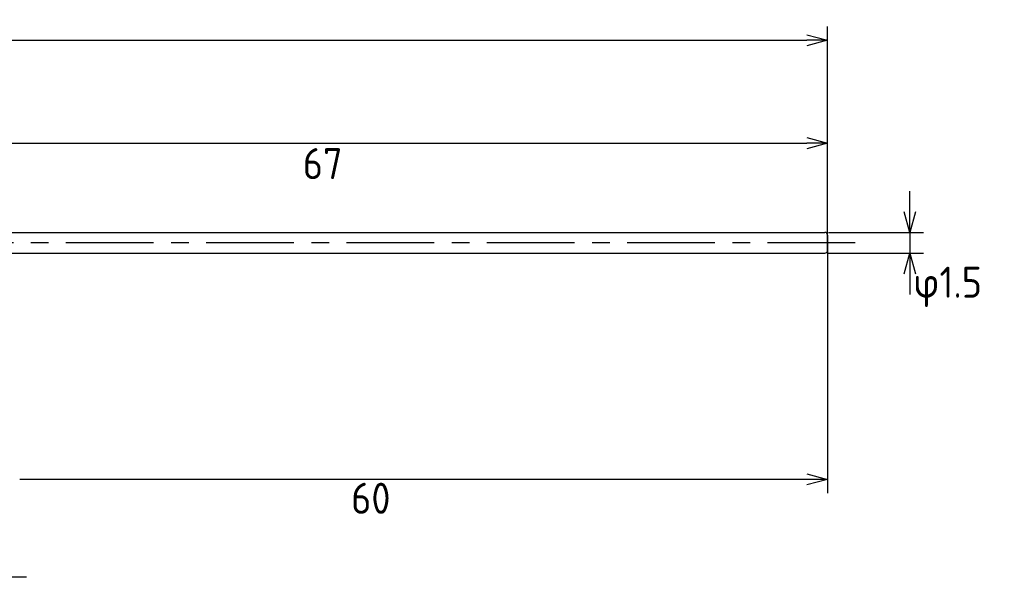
# Model space of a CAD drawing. Extents: x 95 to 272, y 190 to 240.
# Tile 3 of 3: x 201 to 272, y 200 to 240. Entities that reach past the tile are written whole.
import ezdxf

# ---------------------------------------------------------------- set-up
doc = ezdxf.new("R2010")
doc.units = 0
doc.header["$LTSCALE"] = 0.2
doc.linetypes.add('CENTER', pattern=[50.8, 31.75, -6.35, 6.35, -6.35])
doc.layers.get('0').update_dxf_attribs({"linetype": 'CONTINUOUS'})
doc.layers.get('DEFPOINTS').update_dxf_attribs({"linetype": 'CONTINUOUS'})
for name, color, linetype in [('18-0-CON', 3, 'CONTINUOUS'), ('18-2-CEN', 1, 'CENTER'), ('35-0-CON', 7, 'CONTINUOUS')]:
    doc.layers.add(name, color=color, linetype=linetype)
doc.styles.get("Standard").update_dxf_attribs({"font": 'isocp.shx', "bigfont": 'bigfont.shx'})
doc.dimstyles.get("Standard").update_dxf_attribs({"dimtxt": 0.18, "dimasz": 0.18, "dimexe": 0.18, "dimexo": 0.0625, "dimgap": 0.09, "dimtad": 0, "dimtih": 1, "dimtoh": 1, "dimzin": 0, "dimcen": 0.09, "dimazin": 3, "dimtfac": 1, "dimtofl": 0, "dimtmove": 0, "dimatfit": 3})

# ---------------------------------------------------------------- blocks, each defined once
blk = doc.blocks.new('_OPEN30')
at = {"color": 0, "linetype": 'BYBLOCK'}
for p, q in [((-1, 0.268), (0, 0)), ((0, 0), (-1, -0.268)), ((0, 0), (-1, 0))]:
    blk.add_line(p, q, dxfattribs=at)
blk = doc.blocks.new('*D194')
at = {"layer": '18-0-CON', "color": 161}
for p, q in [((264.948, 226.491), (264.948, 227.991)), ((259.05, 224.991), (265.948, 224.991)), ((264.948, 224.991), (264.948, 223.491)), ((259.05, 223.491), (265.948, 223.491)), ((264.948, 221.991), (264.948, 220.491))]:
    blk.add_line(p, q, dxfattribs=at)
at = {"layer": 'DEFPOINTS', "color": 0}
for p in [(258.8, 224.991), (258.8, 223.491), (264.948, 223.491)]:
    blk.add_point(p, dxfattribs=at)
at = {"layer": '18-0-CON', "color": 161, "xscale": 1.499999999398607, "yscale": 1.499999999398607, "zscale": 1.499999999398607}
for p, rotation in [((264.948, 224.991), 270), ((264.948, 223.491), 90)]:
    blk.add_blockref('_OPEN30', p, dxfattribs=dict(at, rotation=rotation))
at = {"layer": '18-0-CON', "color": 161}
blk.add_text('φ1.5', height=2.25, dxfattribs=at).set_placement((265.198, 220.259))
blk = doc.blocks.new('*D189')
at = {"layer": '18-0-CON', "color": 161}
for p, q in [((100, 230.541), (100, 239.916)), ((259, 224.491), (259, 239.916)), ((101.5, 238.916), (257.5, 238.916))]:
    blk.add_line(p, q, dxfattribs=at)
at = {"layer": 'DEFPOINTS', "color": 0}
for p in [(259, 238.916), (100, 230.291), (259, 224.241)]:
    blk.add_point(p, dxfattribs=at)
at = {"layer": '18-0-CON', "color": 161, "xscale": 1.499999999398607, "yscale": 1.499999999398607, "zscale": 1.499999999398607, "rotation": 180}
blk.add_blockref('_OPEN30', (100, 238.916), dxfattribs=at)
at = {"layer": '18-0-CON', "color": 161, "xscale": 1.499999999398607, "yscale": 1.499999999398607, "zscale": 1.499999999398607}
blk.add_blockref('_OPEN30', (259, 238.916), dxfattribs=at)
at = {"layer": '18-0-CON', "color": 161}
blk.add_text('(159)', height=2.25, dxfattribs=at).set_placement((175, 236.422))

msp = doc.modelspace()

# ---------------------------------------------------------------- linework, layer by layer
at = {"layer": '18-0-CON', "color": 161}
for p, q in [((259.00005, 224.49104), (259.00005, 232.45627)), ((193.50005, 231.45627), (257.50005, 231.45627)), ((259.00005, 223.99104), (259.00005, 206.09791)), ((257.50005, 207.09791), (200.50005, 207.09791))]:
    msp.add_line(p, q, dxfattribs=at)
at = {"layer": '18-2-CEN'}
for p, q in [((261.00005, 224.24104), (98.00145, 224.24104)), ((201.00005, 200), (98.00145, 200))]:
    msp.add_line(p, q, dxfattribs=at)
at = {"layer": '35-0-CON'}
for p, q in [((192.00005, 224.99104), (258.80005, 224.99104)), ((259.00005, 223.69104), (259.00005, 224.79104)), ((259.00005, 224.79104), (259.00005, 223.69104)), ((259.00005, 223.69104), (259.00005, 224.79104)), ((192.00005, 223.49104), (258.80005, 223.49104))]:
    msp.add_line(p, q, dxfattribs=at)
for centre, start, end in [((258.80005, 224.79104), 0, 90), ((258.80005, 224.79104), 0, 90), ((258.80005, 224.79104), 0, 90), ((258.80005, 223.69104), 270, 0), ((258.80005, 223.69104), 270, 0), ((258.80005, 223.69104), 270, 0)]:
    msp.add_arc(centre, 0.2, start, end, dxfattribs=at)

# ---------------------------------------------------------------- block references
at = {"layer": '18-0-CON', "color": 161}
for p, xscale, yscale, zscale in [((259.00005, 231.45627), 1.499999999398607, 1.499999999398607, 1.499999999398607), ((259.00005, 207.09791), 1.500000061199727, 1.500000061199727, 1.500000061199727)]:
    msp.add_blockref('_OPEN30', p, dxfattribs=dict(at, xscale=xscale, yscale=yscale, zscale=zscale))

# ---------------------------------------------------------------- texts
for s, p in [('67', (221, 228.849)), ('60', (224.5, 204.603))]:
    msp.add_text(s, height=2.25, dxfattribs=at).set_placement(p)

# ---------------------------------------------------------------- dimensions: what is measured, and where the dimension line sits
at = {"layer": '18-0-CON'}
dim = msp.add_linear_dim(base=(259.00005, 238.91619), p1=(100, 230.29104), p2=(259.00005, 224.24104), dimstyle='Standard', override={"dimscale": 0.5, "dimpost": '(<>)', "dimblk1": 'OPEN30', "dimblk2": 'OPEN30', "dimsah": 1}, dxfattribs=at)
dim.commit()
dim.dimension.update_dxf_attribs({"geometry": '*D189', "text_midpoint": (179.50003, 240.40423)})
dim = msp.add_linear_dim(base=(264.94783, 223.49104), p1=(258.80005, 224.99104), p2=(258.80005, 223.49104), angle=90, dimstyle='Standard', override={"dimscale": 0.5, "dimgap": 0.5, "dimpost": 'φ<>', "dimblk1": 'OPEN30', "dimblk2": 'OPEN30', "dimsah": 1, "dimtol": 0, "dimlim": 0, "dimtm": 0.05}, dxfattribs=at)
dim.commit()
dim.dimension.update_dxf_attribs({"geometry": '*D194', "text_midpoint": (269.69783, 224.24104)})

doc.saveas('drawing.dxf')
